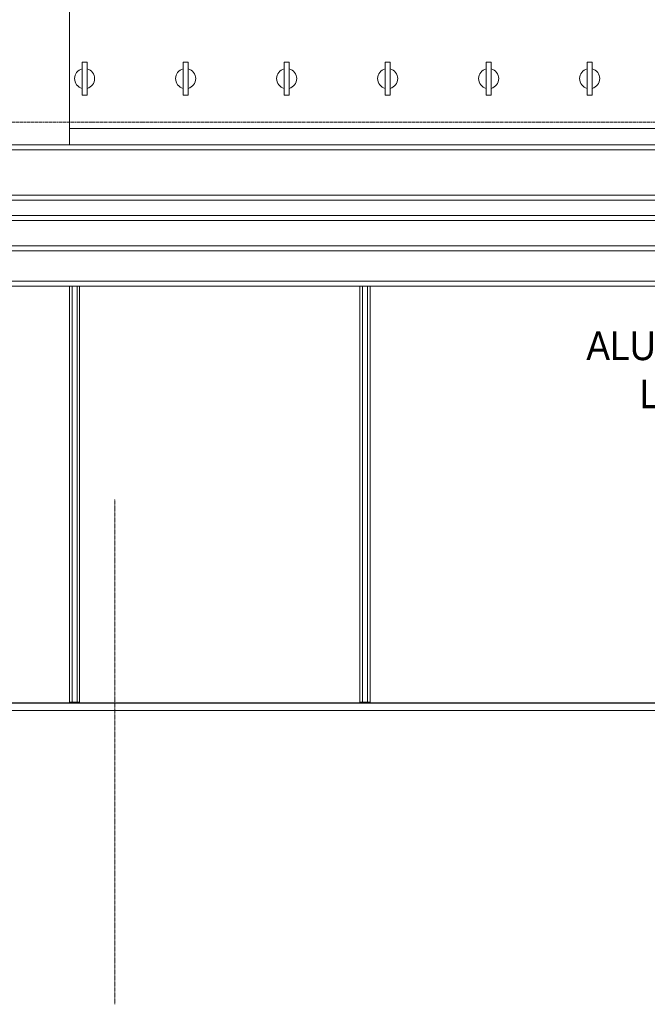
# Model space of a CAD drawing. Header units: millimetres. Extents: x -121668 to 127737, y 1553 to 34854.
# Tile 19 of 94: x -86932 to -80719, y 2719 to 12463. Entities that reach past the tile are written whole.
import ezdxf

# ---------------------------------------------------------------- set-up
doc = ezdxf.new("R2010")
doc.units = ezdxf.units.MM
doc.linetypes.add('Center', pattern=[40, 10, -5, 20, -5])
doc.linetypes.add('Grid Line__1_200_', pattern=[10.5, 6, -1.5, 1.5, -1.5])
for name, color, linetype, lineweight in [('A-CLNG', 13, 'Continuous', 20), ('A-DETL-THIN', 151, 'Continuous', 9), ('A-FLOR', 192, 'Continuous', 9), ('A-FLOR-LEVL', 51, 'Continuous', 9), ('A-GENM', 13, 'Continuous', 20), ('A-WALL', 113, 'Continuous', 20), ('G-ANNO-TEXT', 231, 'Continuous', 5), ('Q-CASE', 31, 'Continuous', 20), ('S-BEAM', 12, 'Continuous', 20), ('S-GRID', 1, 'Continuous', 5)]:
    doc.layers.add(name, color=color, linetype=linetype, lineweight=lineweight)
doc.styles.add('Swis721 BT_1', font='swiss.ttf', dxfattribs={"width": 0.89, "height": 283.821263})

# ---------------------------------------------------------------- blocks, each defined once
blk = doc.blocks.new('DLN-Surface Channel-L1 - 300x200 _WD_-15403782-Copy of GBP_NORTH ELEAVTION')
at = {"layer": 'Q-CASE'}
blk.add_line((-62839.3, 5700), (-91279.3, 5700), dxfattribs=at)
blk = doc.blocks.new('Walls 8 - Walls 6-6959368-Copy of GBP_NORTH ELEAVTION')
at = {"layer": 'A-WALL'}
for p, q in [((-83564.3, 9825), (-83564.3, 5708)), ((-83539.3, 5708), (-83539.3, 9825)), ((-83489.3, 5708), (-83489.3, 9825)), ((-83464.3, 5708), (-83464.3, 9825)), ((-83539.3, 5708), (-83564.3, 5708)), ((-83489.3, 5708), (-83539.3, 5708)), ((-83464.3, 5708), (-83489.3, 5708))]:
    blk.add_line(p, q, dxfattribs=at)
blk = doc.blocks.new('Walls 9 - Walls 6-6959460-Copy of GBP_NORTH ELEAVTION')
at = {"layer": 'A-WALL'}
for p, q in [((-86439.3, 9825), (-86439.3, 5708)), ((-86414.3, 5708), (-86414.3, 9825)), ((-86364.3, 5708), (-86364.3, 9825)), ((-86339.3, 5708), (-86339.3, 9825)), ((-86414.3, 5708), (-86439.3, 5708)), ((-86364.3, 5708), (-86414.3, 5708)), ((-86339.3, 5708), (-86364.3, 5708))]:
    blk.add_line(p, q, dxfattribs=at)
blk = doc.blocks.new('Structural Framing 1 - Structural Framing 1-10457552-Copy of GBP_NORTH ELEAVTION')
at = {"layer": 'S-BEAM'}
for p, q in [((-90689.3, 10725), (-48809.3, 10725)), ((-48539.3, 10675), (-90689.3, 10675)), ((-90689.3, 10525), (-48539.3, 10525)), ((-48809.3, 10475), (-90689.3, 10475))]:
    blk.add_line(p, q, dxfattribs=at)
blk = doc.blocks.new('DLN_Banner hook - DLN_Banner hook-V33-Copy of GBP_NORTH ELEAVTION')
at = {"layer": 'A-GENM'}
for p, q in [((-86264.3, 12042.4), (-86314.3, 12042.4)), ((-86314.3, 12042.4), (-86314.3, 11976.5)), ((-86264.3, 11975.4), (-86264.3, 12042.4)), ((-86314.3, 11976.5), (-86314.3, 11782.8)), ((-86314.3, 11868.4), (-86314.3, 11890.9)), ((-86264.3, 11975.4), (-86264.3, 11783.2)), ((-86264.3, 11890.9), (-86264.3, 11868.4)), ((-86314.3, 11782.8), (-86314.3, 11716.9)), ((-86314.3, 11716.9), (-86264.4, 11716.9)), ((-86264.4, 11716.9), (-86264.4, 11783.1))]:
    blk.add_line(p, q, dxfattribs=at)
for centre, radius, start, end in [((-86289.3, 11879.6), 100, 104.47751, 255.52249), ((-86289.3, 11879.3), 99.3, 284.49646, 75.44474)]:
    blk.add_arc(centre, radius, start, end, dxfattribs=at)
blk = doc.blocks.new('DLN_Tactile - Positional Tiles-3867764-Copy of GBP_NORTH ELEAVTION')
at = {"layer": 'A-GENM'}
for p, q in [((-60319.3, 5702), (-60019.3, 5702)), ((-60319.3, 5700), (-60319.3, 5702)), ((-60019.3, 5700), (-60319.3, 5700)), ((-60019.3, 5700), (-60019.3, 5702))]:
    blk.add_line(p, q, dxfattribs=at)
blk = doc.blocks.new('DLN_Tactile - Directional Tiles-3867766-Copy of GBP_NORTH ELEAVTION')
at = {"layer": 'A-GENM'}
for p, q in [((-60019.3, 5702), (-59719.3, 5702)), ((-60019.3, 5702), (-60019.3, 5700)), ((-59719.3, 5700), (-60019.3, 5700)), ((-59719.3, 5700), (-59719.3, 5702))]:
    blk.add_line(p, q, dxfattribs=at)
blk = doc.blocks.new('DLN_Tactile - Directional Tiles-V76-Copy of GBP_NORTH ELEAVTION')
at = {"layer": 'A-GENM'}
for p, q in [((-85637.5, 5702), (-85605.1, 5702)), ((-85637.5, 5700), (-85637.5, 5702)), ((-85605.1, 5700), (-85637.5, 5700)), ((-85605.1, 5702), (-85306.8, 5702)), ((-85605.1, 5702), (-85605.1, 5700)), ((-85306.8, 5700), (-85605.1, 5700)), ((-85339.3, 5700), (-85339.3, 5702)), ((-85306.8, 5700), (-85306.8, 5702))]:
    blk.add_line(p, q, dxfattribs=at)
blk = doc.blocks.new('DLN_Tactile - Directional Tiles-V77-Copy of GBP_NORTH ELEAVTION')
at = {"layer": 'A-GENM'}
for p, q in [((-85935, 5702), (-85895.8, 5702)), ((-85935, 5700), (-85935, 5702)), ((-85895.8, 5700), (-85935, 5700)), ((-85895.8, 5702), (-85598.3, 5702)), ((-85895.8, 5702), (-85895.8, 5700)), ((-85598.3, 5700), (-85895.8, 5700)), ((-85637.5, 5700), (-85637.5, 5702)), ((-85598.3, 5700), (-85598.3, 5702))]:
    blk.add_line(p, q, dxfattribs=at)
blk = doc.blocks.new('DLN_Tactile - Directional Tiles-V78-Copy of GBP_NORTH ELEAVTION')
at = {"layer": 'A-GENM'}
for p, q in [((-86231.2, 5702), (-86184, 5702)), ((-86231.2, 5700), (-86231.2, 5702)), ((-86184, 5700), (-86231.2, 5700)), ((-86184, 5702), (-85887.7, 5702)), ((-86184, 5702), (-86184, 5700)), ((-85887.7, 5700), (-86184, 5700)), ((-85935, 5700), (-85935, 5702)), ((-85887.7, 5700), (-85887.7, 5702))]:
    blk.add_line(p, q, dxfattribs=at)
blk = doc.blocks.new('DLN_Tactile - Directional Tiles-V79-Copy of GBP_NORTH ELEAVTION')
at = {"layer": 'A-GENM'}
for p, q in [((-86526.5, 5702), (-86473.7, 5702)), ((-86526.5, 5700), (-86526.5, 5702)), ((-86473.7, 5700), (-86526.5, 5700)), ((-86473.7, 5702), (-86178.4, 5702)), ((-86473.7, 5702), (-86473.7, 5700)), ((-86178.4, 5700), (-86473.7, 5700)), ((-86231.2, 5700), (-86231.2, 5702)), ((-86178.4, 5700), (-86178.4, 5702))]:
    blk.add_line(p, q, dxfattribs=at)
blk = doc.blocks.new('DLN_Tactile - Directional Tiles-V80-Copy of GBP_NORTH ELEAVTION')
at = {"layer": 'A-GENM'}
for p, q in [((-86820.7, 5702), (-86762, 5702)), ((-86820.7, 5700), (-86820.7, 5702)), ((-86762, 5700), (-86820.7, 5700)), ((-86762, 5702), (-86467.8, 5702)), ((-86762, 5702), (-86762, 5700)), ((-86467.8, 5700), (-86762, 5700)), ((-86526.5, 5700), (-86526.5, 5702)), ((-86467.8, 5700), (-86467.8, 5702))]:
    blk.add_line(p, q, dxfattribs=at)
blk = doc.blocks.new('DLN_Tactile - Directional Tiles-V81-Copy of GBP_NORTH ELEAVTION')
at = {"layer": 'A-GENM'}
for p, q in [((-87113.7, 5702), (-87049.3, 5702)), ((-87113.7, 5700), (-87113.7, 5702)), ((-87049.3, 5700), (-87113.7, 5700)), ((-87049.3, 5702), (-86756.3, 5702)), ((-87049.3, 5702), (-87049.3, 5700)), ((-86756.3, 5700), (-87049.3, 5700)), ((-86820.7, 5700), (-86820.7, 5702)), ((-86756.3, 5700), (-86756.3, 5702))]:
    blk.add_line(p, q, dxfattribs=at)

msp = doc.modelspace()

# ---------------------------------------------------------------- linework, layer by layer
at = {"layer": 'A-CLNG'}
for p, q in [((-90439.3, 10225), (-48689.3, 10225)), ((-48689.3, 10175), (-90439.3, 10175)), ((-90319.3, 9875), (-48809.3, 9875)), ((-48809.3, 9825), (-90319.3, 9825))]:
    msp.add_line(p, q, dxfattribs=at)
at = {"layer": 'A-DETL-THIN'}
for p, q in [((-86439.3, 22200), (-86439.3, 12300)), ((-86439.3, 12300), (-86439.3, 11385)), ((-7232.7, 5625), (-121667.8, 5625))]:
    msp.add_line(p, q, dxfattribs=at)
at = {"layer": 'A-FLOR', "lineweight": 15}
for p, q in [((-86439.3, 11385), (-71539.3, 11385)), ((-86439.3, 11225), (-86439.3, 11385))]:
    msp.add_line(p, q, dxfattribs=at)
at = {"layer": 'A-FLOR'}
for p, q in [((-90449.3, 11225), (-63139.3, 11225)), ((-48679.3, 11175), (-90449.3, 11175))]:
    msp.add_line(p, q, dxfattribs=at)
at = {"layer": 'A-FLOR-LEVL', "linetype": 'Center', "lineweight": 5}
for p, q in [((-108303, 11450), (-8057.7, 11450)), ((-108303, 5625), (-8057.7, 5625))]:
    msp.add_line(p, q, dxfattribs=at)
at = {"layer": 'A-WALL'}
msp.add_line((-48839.3, 11173.9), (-90289.3, 11173.9), dxfattribs=at)
at = {"layer": 'A-WALL', "lineweight": 15}
for p, q in [((-86364.3, 5700), (-86364.3, 5708)), ((-83539.3, 5708), (-83539.3, 5700))]:
    msp.add_line(p, q, dxfattribs=at)
at = {"layer": 'S-GRID', "linetype": 'Grid Line__1_200_', "lineweight": 18}
msp.add_line((-85989.3, 2718.7), (-85989.3, 7718.7), dxfattribs=at)

# ---------------------------------------------------------------- block references
at = {"layer": 'A-GENM'}
for name, p in [('DLN_Banner hook - DLN_Banner hook-V33-Copy of GBP_NORTH ELEAVTION', (0, 0)), ('DLN_Banner hook - DLN_Banner hook-V33-Copy of GBP_NORTH ELEAVTION', (1000, 0)), ('DLN_Banner hook - DLN_Banner hook-V33-Copy of GBP_NORTH ELEAVTION', (2000, 0)), ('DLN_Banner hook - DLN_Banner hook-V33-Copy of GBP_NORTH ELEAVTION', (3000, 0)), ('DLN_Banner hook - DLN_Banner hook-V33-Copy of GBP_NORTH ELEAVTION', (4000, 0)), ('DLN_Banner hook - DLN_Banner hook-V33-Copy of GBP_NORTH ELEAVTION', (5000, 0)), ('DLN_Tactile - Directional Tiles-V81-Copy of GBP_NORTH ELEAVTION', (0, 0)), ('DLN_Tactile - Directional Tiles-V80-Copy of GBP_NORTH ELEAVTION', (0, 0)), ('DLN_Tactile - Directional Tiles-V79-Copy of GBP_NORTH ELEAVTION', (0, 0)), ('DLN_Tactile - Directional Tiles-V78-Copy of GBP_NORTH ELEAVTION', (0, 0)), ('DLN_Tactile - Directional Tiles-V77-Copy of GBP_NORTH ELEAVTION', (0, 0)), ('DLN_Tactile - Directional Tiles-V76-Copy of GBP_NORTH ELEAVTION', (0, 0)), ('DLN_Tactile - Directional Tiles-3867766-Copy of GBP_NORTH ELEAVTION', (-25320, 0)), ('DLN_Tactile - Directional Tiles-3867766-Copy of GBP_NORTH ELEAVTION', (-25020, 0)), ('DLN_Tactile - Positional Tiles-3867764-Copy of GBP_NORTH ELEAVTION', (-24420, 0)), ('DLN_Tactile - Positional Tiles-3867764-Copy of GBP_NORTH ELEAVTION', (-24120, 0)), ('DLN_Tactile - Directional Tiles-3867766-Copy of GBP_NORTH ELEAVTION', (-24300, 0)), ('DLN_Tactile - Directional Tiles-3867766-Copy of GBP_NORTH ELEAVTION', (-24000, 0)), ('DLN_Tactile - Directional Tiles-3867766-Copy of GBP_NORTH ELEAVTION', (-23700, 0)), ('DLN_Tactile - Directional Tiles-3867766-Copy of GBP_NORTH ELEAVTION', (-23400, 0)), ('DLN_Tactile - Directional Tiles-3867766-Copy of GBP_NORTH ELEAVTION', (-23100, 0)), ('DLN_Tactile - Directional Tiles-3867766-Copy of GBP_NORTH ELEAVTION', (-22800, 0)), ('DLN_Tactile - Directional Tiles-3867766-Copy of GBP_NORTH ELEAVTION', (-22500, 0)), ('DLN_Tactile - Directional Tiles-3867766-Copy of GBP_NORTH ELEAVTION', (-22200, 0)), ('DLN_Tactile - Directional Tiles-3867766-Copy of GBP_NORTH ELEAVTION', (-21900, 0)), ('DLN_Tactile - Directional Tiles-3867766-Copy of GBP_NORTH ELEAVTION', (-21600, 0)), ('DLN_Tactile - Directional Tiles-3867766-Copy of GBP_NORTH ELEAVTION', (-21300, 0)), ('DLN_Tactile - Directional Tiles-3867766-Copy of GBP_NORTH ELEAVTION', (-21000, 0)), ('DLN_Tactile - Directional Tiles-3867766-Copy of GBP_NORTH ELEAVTION', (-20700, 0))]:
    msp.add_blockref(name, p, dxfattribs=at)
at = {"layer": 'A-WALL'}
for name in ['Walls 9 - Walls 6-6959460-Copy of GBP_NORTH ELEAVTION', 'Walls 8 - Walls 6-6959368-Copy of GBP_NORTH ELEAVTION']:
    msp.add_blockref(name, (0, 0), dxfattribs=at)
at = {"layer": 'Q-CASE'}
msp.add_blockref('DLN-Surface Channel-L1 - 300x200 _WD_-15403782-Copy of GBP_NORTH ELEAVTION', (0, 0), dxfattribs=at)
at = {"layer": 'S-BEAM'}
msp.add_blockref('Structural Framing 1 - Structural Framing 1-10457552-Copy of GBP_NORTH ELEAVTION', (0, 0), dxfattribs=at)

# ---------------------------------------------------------------- texts
at = {"layer": 'G-ANNO-TEXT', "color": 7, "insert": (-79343.4, 9377), "char_height": 283.82, "width": 2304, "attachment_point": 3, "line_spacing_factor": 1.00667, "style": 'Swis721 BT_1'}
msp.add_mtext('ALUMINIUM\\PLOUVRE', dxfattribs=at)

doc.saveas('drawing.dxf')
